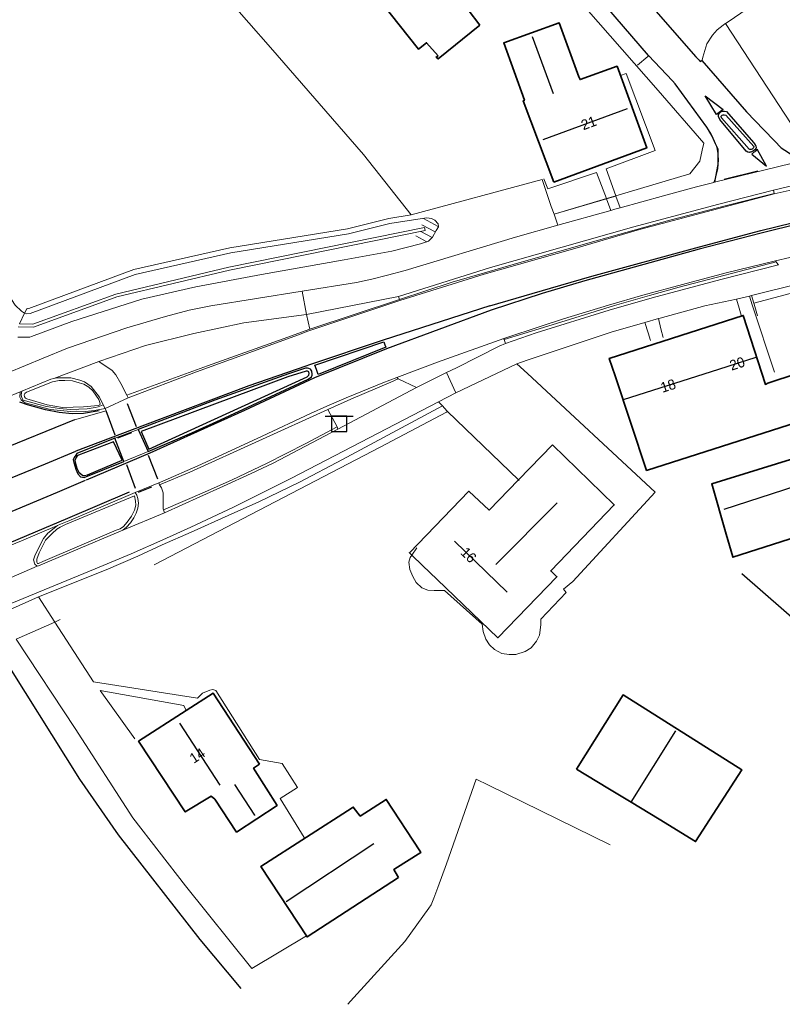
# Model space of a CAD drawing. Header units: metres. Extents: x 169249 to 194689, y 406250 to 412203.
# Tile 220 of 256: x 183815 to 183891, y 409740 to 409838. Entities that reach past the tile are written whole.
import ezdxf
from ezdxf.enums import TextEntityAlignment as Align

# ---------------------------------------------------------------- set-up
doc = ezdxf.new("R2010")
doc.units = ezdxf.units.M
doc.layers.get('0').update_dxf_attribs({"linetype": 'CONTINUOUS'})
for name, color, linetype, lineweight in [('BGT_NLCS_N264$0$B-WE-GW-WATERGANG_INSTEEK-G', 252, 'CONTINUOUS', 18), ('BGT_NLCS_N264$0$B-WE-IE-TERREINAFSCHEIDING_KUNSTMATIG_HEKWERK-G', 252, 'BGT_NLCS_N264$0$IE-TERREINAFSCHEIDING-KUNSTMATIG', 18), ('BGT_NLCS_N264$0$B-WE-IE-TERREINAFSCHEIDING_KUNSTMATIG_SCHUTTING-G', 252, 'BGT_NLCS_N264$0$IE-TERREINAFSCHEIDING-KUNSTMATIG-DICHT', 18), ('BGT_NLCS_N264$0$B-WE-OG-TOPOGRAFIE_BEBOUWING-G', 252, 'CONTINUOUS', 35), ('BGT_NLCS_N264$0$B-WE-OG-TOPOGRAFIE_BEBOUWING-GV', 252, 'CONTINUOUS', 35), ('BGT_NLCS_N264$0$B-WE-OG-TOPOGRAFIE_CULTUURSCHEIDING-G', 252, 'CONTINUOUS', 18), ('BGT_NLCS_N264$0$B-WE-OG-TOPOGRAFIE_TERREIN_ONBEGROEID-GV', 252, 'CONTINUOUS', 18), ('BGT_NLCS_N264$0$B-WE-OG-TOPOGRAFIE_WATER-GV', 252, 'CONTINUOUS', 18), ('BGT_NLCS_N264$0$B-WE-OG-TOPOGRAFIE_WEG_BERM-GV', 252, 'CONTINUOUS', 18), ('BGT_NLCS_N264$0$B-WE-OG-TOPOGRAFIE_WEG_RIJWEG-GV', 252, 'CONTINUOUS', 18), ('BGT_NLCS_N264$0$B-WE-OG-TOPOGRAFIE_WEG_RIJWIELPAD-GV', 252, 'CONTINUOUS', 18), ('BGT_NLCS_N264$0$B-WE-OG-TOPOGRAFIE_WEG_VERHARD-G', 252, 'CONTINUOUS', 18), ('BGT_NLCS_N264$0$B-WE-OG-TOPOGRAFIE_WEG_VOETPAD-GV', 252, 'CONTINUOUS', 18), ('BGT_NLCS_N264$0$B-WE-VW-VERKEERSTEKEN_BORD-S', 252, 'CONTINUOUS', 25), ('X-XX-AL-REFERENTIE-G', 7, 'CONTINUOUS', 18)]:
    doc.layers.add(name, color=color, linetype=linetype, lineweight=lineweight)
for name, color, linetype in [('BGT_NLCS_N264$0$B-WE-IE-TERREINAFSCHEIDING_KUNSTMATIG_HEKWERK_RASTER-G', 252, 'CONTINUOUS'), ('BGT_NLCS_N264$0$B-WE-KG-KADASTRAAL_NOK-G', 252, 'CONTINUOUS'), ('BGT_NLCS_N264$0$B-WE-OG-TOPOGRAFIE_WEG_INRIT-GV', 252, 'CONTINUOUS'), ('BGT_NLCS_N264$0$B-WE-OG-TOPOGRAFIE_WEG_RIJWEG-G', 252, 'CONTINUOUS'), ('BGT_NLCS_N264$0$B-WE-OG-TOPOGRAFIE_WEG_VERKEERSEILAND-GV', 252, 'CONTINUOUS'), ('BGT_NLCS_N264$0$B-WE-VH-KANTOPSLUITING-G', 252, 'CONTINUOUS'), ('BGT_NLCS_N264$0$B-WE-VW-MARKERING-G', 252, 'CONTINUOUS'), ('BGT_NLCS_N264$0$Label_Nummeraanduidingreeks', 252, 'CONTINUOUS'), ('BGT_NLCS_N264$0$Taludsymbool_Oever', 252, 'CONTINUOUS')]:
    doc.layers.add(name, color=color, linetype=linetype)
doc.styles.add('BGT_NLCS_N264$0$STANDARD', font='txt')
doc.linetypes.add('BGT_NLCS_N264$0$IE-TERREINAFSCHEIDING-KUNSTMATIG', pattern='A,4,[82,NLCS.SHX,S=0.75,R=90,X=0,Y=0],4,-2', length=10)
doc.linetypes.add('BGT_NLCS_N264$0$IE-TERREINAFSCHEIDING-KUNSTMATIG-DICHT', pattern='A,8,-1,[82,NLCS.SHX,S=0.75,R=90,X=0,Y=0],-1', length=10)

# ---------------------------------------------------------------- blocks, each defined once
blk = doc.blocks.new('BGT_NLCS_N264$0$SVW-VERKEERSTEKEN_BORD_ANWB-SO')
blk.add_line((-1.375, 0), (1.375, 0))
at = {"flags": 128}
blk.add_lwpolyline([(-0.75, 0), (-0.75, -1.5), (0.75, -1.5), (0.75, 0)], close=True, dxfattribs=at)
blk = doc.blocks.new('BGT_NLCS_N264$0$BGT_NLCS_N264_ACAD_1_FMEBLOCK16')
at = {"layer": 'BGT_NLCS_N264$0$Taludsymbool_Oever', "color": 7, "lineweight": 18}
for p, q in [((1.109, 0.364, 12.223), (-0.373, 1.158, 12.223)), ((0.813, -0.19, 12.223), (-0.516, 0.522, 12.223)), ((-0.041, -1.158, 12.223), (-1.109, -0.585, 12.223)), ((0.499, -0.735, 12.223), (-0.624, -0.133, 12.223))]:
    blk.add_line(p, q, dxfattribs=at)
blk = doc.blocks.new('BGT_NLCS_N264')
at = {"layer": 'BGT_NLCS_N264$0$B-WE-GW-WATERGANG_INSTEEK-G'}
blk.add_polyline3d([(183802.851, 409831.791, 12.024), (183803.22, 409830.656, 12.018), (183807.943, 409821.887, 12.063), (183814.465, 409810.252, 12.015), (183814.853, 409809.71, 12.015), (183815.455, 409809.101, 12.021), (183815.781, 409808.918, 12.019)], dxfattribs=at)
at = {"layer": 'BGT_NLCS_N264$0$B-WE-IE-TERREINAFSCHEIDING_KUNSTMATIG_HEKWERK-G'}
for p, q in [((183840.101, 409835.197, 11.91), (183825.626, 409851.748, 11.889)), ((183885.153, 409837.579, 11.768), (183885.153, 409837.579, 11.768)), ((183854.017, 409818.633, 12.075), (183849.324, 409824.598, 12.024)), ((183874.289, 409820.513, 12.322), (183873.365, 409820.238, 12.34)), ((183873.365, 409820.238, 12.34), (183868.171, 409818.696, 12.276))]:
    blk.add_line(p, q, dxfattribs=at)
for points in [[(183864.718, 409843.37, 11.976), (183866.408, 409844.707, 11.904), (183866.598, 409844.49, 11.905), (183878.462, 409830.933, 11.963), (183883.003, 409825.743, 11.985), (183882.841, 409825.04, 12.025), (183882.59, 409823.954, 12.087), (183881.626, 409822.691, 12.168), (183874.289, 409820.513, 12.322)], [(183885.153, 409837.579, 11.768), (183892.194, 409826.792, 12.135), (183892.528, 409826.452, 12.144), (183893.124, 409826.071, 12.144), (183893.601, 409825.943, 12.144), (183894.02, 409825.829, 12.144), (183913.238, 409830.012, 12.051), (183913.652, 409832.611, 12.132)], [(183868.171, 409818.696, 12.276), (183867.901, 409819.474, 12.271), (183866.982, 409822.127, 12.255), (183854.017, 409818.633, 12.075)], [(183897.972, 409798.857, 11.982), (183899.752, 409799.519, 11.961), (183900.564, 409800.026, 11.883), (183901.513, 409800.849, 11.868), (183901.709, 409801.082, 11.865), (183903.091, 409803.52, 11.856), (183895.054, 409811.734, 11.963), (183895.015, 409811.774, 11.964), (183887.954, 409809.893, 12.081)], [(183887.954, 409809.893, 12.081), (183887.941, 409809.89, 12.081), (183887.973, 409809.778, 12.082), (183888.299, 409808.635, 12.096)], [(183828.608, 409783.978, 12.174), (183850.956, 409795.625, 12.036), (183857.519, 409799.113, 12.078)]]:
    blk.add_polyline3d(points, dxfattribs=at)
at = {"layer": 'BGT_NLCS_N264$0$B-WE-IE-TERREINAFSCHEIDING_KUNSTMATIG_HEKWERK_RASTER-G'}
blk.add_line((183886.75, 409783.125, 11.97), (183905.838, 409766.492, 11.739), dxfattribs=at)
blk.add_polyline3d([(183812.631, 409776.396, 12.201), (183813.025, 409775.772, 12.218), (183821.224, 409762.794, 12.573), (183825.049, 409757.27, 12.516), (183833.128, 409746.915, 12.54), (183837.176, 409742.054, 12.501)], dxfattribs=at)
at = {"layer": 'BGT_NLCS_N264$0$B-WE-IE-TERREINAFSCHEIDING_KUNSTMATIG_SCHUTTING-G'}
blk.add_line((183840.101, 409835.197, 11.91), (183849.324, 409824.598, 12.024), dxfattribs=at)
at = {"layer": 'BGT_NLCS_N264$0$B-WE-KG-KADASTRAAL_NOK-G'}
for p, q in [((183868.108, 409830.603, 16.542), (183866.024, 409836.256, 16.554)), ((183875.422, 409829.114, 18.69), (183867.066, 409826.06, 18.705)), ((183892.092, 409791.767, 16.218), (183884.989, 409789.483, 16.185)), ((183862.426, 409784.023, 18.987), (183868.472, 409790.114, 19.038)), ((183858.335, 409786.321, 20.001), (183863.534, 409781.283, 20.034)), ((183835.142, 409762.17, 20.109), (183831.129, 409768.321, 20.076)), ((183875.789, 409760.497, 16.596), (183880.216, 409767.554, 16.617)), ((183875.789, 409760.496, 16.596), (183875.789, 409760.497, 16.596))]:
    blk.add_line(p, q, dxfattribs=at)
for points in [[(183875.051, 409800.356, 19.547), (183884.473, 409803.359, 19.548), (183888.174, 409804.539, 19.549)], [(183838.573, 409759.176, 16.521), (183838.546, 409759.218, 16.521), (183836.585, 409762.25, 16.524)], [(183841.666, 409750.683, 17.724), (183841.672, 409750.687, 17.724), (183850.342, 409756.417, 17.796)]]:
    blk.add_polyline3d(points, dxfattribs=at)
at = {"layer": 'BGT_NLCS_N264$0$B-WE-OG-TOPOGRAFIE_BEBOUWING-G'}
blk.add_line((183864.659, 409792.395, 14.97), (183868.032, 409795.88, 14.997), dxfattribs=at)
for points in [[(183856.689, 409834.373, 13.905), (183855.564, 409835.669, 14.04), (183855.564, 409835.669, 14.04), (183854.741, 409835.035, 14.04), (183851.962, 409838.56, 14.039), (183847.71, 409843.952, 14.038), (183845.744, 409846.445, 14.037), (183849.561, 409849.419, 14.037), (183847.64, 409851.866, 14.304), (183853.762, 409856.775, 14.316), (183853.935, 409856.914, 14.316), (183864.763, 409843.19, 14.076), (183864.912, 409843.001, 14.073), (183859.664, 409838.918, 13.98), (183859.664, 409838.918, 13.98), (183860.821, 409837.392, 13.89)], [(183868.154, 409821.852, 15.393), (183865.13, 409829.918, 15.348), (183865.237, 409829.97, 14.448), (183863.187, 409835.662, 14.376), (183868.679, 409837.623, 14.349), (183870.634, 409832.298, 14.349), (183870.75, 409832.028, 15.354), (183874.416, 409833.334, 15.453), (183877.348, 409825.257, 15.357), (183868.154, 409821.852, 15.393)], [(183892.262, 409798.118, 15.065), (183877.325, 409793.341, 15.285), (183875.771, 409798.006, 15.491), (183874.211, 409802.688, 15.698), (183873.635, 409804.417, 15.774), (183886.898, 409808.683, 15.81), (183889.083, 409801.851, 17.811), (183889.345, 409801.959, 14.982), (183895.247, 409803.906, 14.997), (183896.658, 409799.524, 15)], [(183868.032, 409795.88, 14.997), (183874.134, 409789.926, 15), (183867.838, 409783.393, 15.006), (183868.45, 409782.807, 14.958), (183862.606, 409776.78, 15.864), (183856.618, 409782.531, 15.835), (183855.153, 409783.938, 15.828), (183854.096, 409784.953, 15.823)], [(183893.799, 409787.286, 14.103), (183885.86, 409784.75, 14.064), (183885.852, 409784.779, 14.065), (183885.211, 409787.013, 14.155), (183883.781, 409792, 14.355), (183891.584, 409794.433, 14.418), (183893.799, 409787.286, 14.103)], [(183854.096, 409784.953, 15.823), (183853.855, 409785.184, 15.822), (183859.736, 409791.277, 14.958), (183861.767, 409789.407, 14.946), (183864.659, 409792.395, 14.97)], [(183831.754, 409769.571, 16.816), (183834.43, 409771.306, 16.821), (183839.016, 409764.279, 16.761)], [(183870.393, 409763.785, 14.058), (183875.001, 409771.121, 14.112), (183886.748, 409763.712, 13.872), (183882.184, 409756.6, 13.785), (183878.566, 409758.805, 13.869), (183875.789, 409760.497, 13.933)], [(183839.016, 409764.279, 16.761), (183838.444, 409763.884, 16.944), (183838.603, 409763.608, 15.123), (183840.768, 409760.174, 15.144), (183836.748, 409757.535, 15.129), (183834.6, 409760.789, 15.129), (183834.24, 409761.091, 18.804), (183831.669, 409759.545, 16.77), (183827.062, 409766.528, 16.806), (183831.754, 409769.571, 16.816)], [(183875.789, 409760.497, 13.933), (183873.49, 409761.898, 13.986), (183870.393, 409763.785, 14.058)], [(183852.775, 409753.047, 15.396), (183843.728, 409747.166, 15.339), (183839.169, 409754.147, 15.36), (183848.206, 409759.954, 15.36), (183848.304, 409760.017, 15.36), (183848.986, 409759.126, 15.879), (183851.567, 409760.777, 15.069), (183854.892, 409755.687, 15.089), (183854.995, 409755.529, 15.09), (183852.421, 409753.914, 15.851), (183852.318, 409753.849, 15.882), (183852.685, 409753.206, 15.492), (183852.775, 409753.047, 15.396)]]:
    blk.add_polyline3d(points, dxfattribs=at)
at = {"layer": 'BGT_NLCS_N264$0$B-WE-OG-TOPOGRAFIE_BEBOUWING-GV'}
blk.add_polyline3d([(183860.821, 409837.392, 13.89), (183856.69, 409834.061, 13.89), (183856.502, 409834.252, 13.902), (183856.689, 409834.373, 13.905)], dxfattribs=at)
at = {"layer": 'BGT_NLCS_N264$0$B-WE-OG-TOPOGRAFIE_CULTUURSCHEIDING-G'}
for points in [[(183847.755, 409740.497, 12.438), (183848.029, 409740.799, 12.437), (183853.401, 409746.715, 12.414), (183855.796, 409750.012, 12.367), (183856.025, 409750.327, 12.363), (183856.271, 409750.987, 12.346), (183856.672, 409752.062, 12.318), (183857.543, 409754.395, 12.258), (183860.463, 409762.783, 12.207)], [(183860.463, 409762.783, 12.207), (183861.671, 409762.191, 12.182), (183873.713, 409756.295, 11.928)]]:
    blk.add_polyline3d(points, dxfattribs=at)
at = {"layer": 'BGT_NLCS_N264$0$B-WE-OG-TOPOGRAFIE_TERREIN_ONBEGROEID-GV', "linetype": 'Continuous'}
for p, q in [((183873.375, 409820.212, 7.58), (183874.3, 409820.481, 6.745)), ((183868.171, 409818.696, 12.276), (183873.375, 409820.212, 7.58)), ((183818.757, 409778.335, 12.145), (183814.932, 409776.625, 12.137))]:
    blk.add_line(p, q, dxfattribs=at)
at = {"layer": 'BGT_NLCS_N264$0$B-WE-OG-TOPOGRAFIE_TERREIN_ONBEGROEID-GV'}
for p, q in [((183887.51, 409810.59, 12.195), (183886.214, 409810.298, 12.207)), ((183887.698, 409810.638, 12.19), (183887.51, 409810.59, 12.195)), ((183887.954, 409809.893, 1.575), (183887.698, 409810.638, 12.19))]:
    blk.add_line(p, q, dxfattribs=at)
for points in [[(183894.605, 409812.384, 12.018), (183892.637, 409811.887, 12.067), (183887.698, 409810.638, 12.19)], [(183886.214, 409810.298, 12.207), (183883.11, 409809.644, 12.213), (183878.666, 409808.413, 12.216)], [(183877.159, 409807.968, 12.213), (183873.831, 409807.029, 12.156), (183865.501, 409804.242, 12.201), (183864.502, 409803.879, 12.195)]]:
    blk.add_polyline3d(points, dxfattribs=at)
at = {"layer": 'BGT_NLCS_N264$0$B-WE-OG-TOPOGRAFIE_WATER-GV'}
blk.add_line((183815.273, 409807.855, 11.302), (183815.781, 409808.918, 12.019), dxfattribs=at)
blk.add_polyline3d([(183815.273, 409807.855, 11.302), (183816.598, 409807.81, 11.287), (183824.809, 409810.794, 11.25), (183835.978, 409813.448, 11.264), (183855.355, 409817.376, 11.472), (183855.415, 409817.082, 11.472), (183836.042, 409813.155, 11.264), (183824.895, 409810.506, 11.25), (183816.646, 409807.508, 11.287), (183815.132, 409807.56, 11.302)], dxfattribs=at)
at = {"layer": 'BGT_NLCS_N264$0$B-WE-OG-TOPOGRAFIE_WEG_BERM-GV'}
for p, q in [((183868.547, 409817.607, 12.366), (183868.171, 409818.696, 12.276)), ((183852.765, 409810.547, 12.387), (183843.669, 409808.774, 12.318)), ((183844.005, 409807.334, 12.354), (183852.879, 409810.27, 12.357)), ((183852.879, 409810.27, 12.357), (183852.765, 409810.547, 12.387)), ((183844.005, 409807.334, 12.354), (183843.669, 409808.774, 12.318)), ((183852.734, 409802.418, 12.054), (183852.609, 409802.539, 12.063)), ((183854.545, 409801.553, 12.051), (183852.734, 409802.418, 12.054)), ((183846.79, 409797.422, 12.039), (183854.545, 409801.553, 12.051)), ((183845.789, 409799.373, 12.147), (183846.711, 409797.654, 12.03)), ((183857.519, 409799.113, 12.078), (183857.631, 409799.176, 12.071)), ((183846.79, 409797.422, 12.039), (183846.711, 409797.654, 12.03)), ((183829.049, 409792.097, 12.06), (183829.134, 409791.921, 12.06)), ((183829.53, 409789.422, 12.06), (183829.635, 409789.153, 12.055)), ((183817.155, 409780.811, 11.982), (183818.757, 409778.335, 12.145)), ((183818.757, 409778.335, 12.145), (183819.29, 409778.573, 12.238))]:
    blk.add_line(p, q, dxfattribs=at)
for points in [[(183854.017, 409818.633, 12.075), (183851.825, 409818.257, 11.967), (183847.719, 409817.242, 11.931), (183836.099, 409815.37, 11.97), (183826.569, 409813.211, 11.973), (183816.205, 409809.363, 12.006), (183816.044, 409809.344, 12.018), (183815.997, 409809.371, 12.019), (183815.785, 409808.927, 12.019), (183815.781, 409808.918, 12.019)], [(183815.781, 409808.918, 12.019), (183815.942, 409808.828, 12.018), (183816.324, 409808.874, 12.006), (183826.711, 409812.731, 11.973), (183836.194, 409814.879, 11.97), (183847.819, 409816.752, 11.931), (183851.924, 409817.766, 11.967), (183854.27, 409818.134, 11.925), (183855.587, 409818.34, 11.901), (183856.059, 409818.262, 11.937), (183856.382, 409818.122, 11.967), (183856.707, 409817.748, 12.015), (183856.729, 409817.439, 12.09), (183856.492, 409817.068, 12.21), (183856.155, 409816.439, 12.273), (183855.749, 409816.034, 12.273), (183854.961, 409815.753, 12.261), (183852.118, 409815.036, 12.195), (183847.402, 409814.177, 12.198), (183839.209, 409812.727, 12.135), (183832.72, 409811.508, 12.078), (183827.382, 409810.295, 12.069), (183820.459, 409808.074, 12.099), (183816.473, 409806.601, 12.145), (183816.298, 409806.536, 12.147), (183815.105, 409806.526, 12.15)], [(183843.228, 409811.078, 12.252), (183848.628, 409811.945, 12.339), (183850.13, 409812.279, 12.354), (183851.68, 409812.654, 12.348), (183853.429, 409813.136, 12.336), (183864.359, 409816.438, 12.363), (183868.547, 409817.607, 12.366)], [(183812.679, 409802.424, 12.321), (183814.108, 409803.01, 12.306), (183817.627, 409804.455, 12.27), (183820.025, 409805.439, 12.246), (183825.878, 409807.455, 12.213), (183829.707, 409808.565, 12.219), (183832.062, 409809.189, 12.213), (183834.216, 409809.622, 12.213), (183843.228, 409811.078, 12.252)], [(183843.669, 409808.774, 12.318), (183837.455, 409807.939, 12.258), (183832.522, 409806.9, 12.243), (183827.755, 409805.688, 12.255), (183823.129, 409804.111, 12.294)], [(183825.908, 409800.773, 12.354), (183833.866, 409803.686, 12.42), (183841.361, 409806.371, 12.381), (183844.005, 409807.334, 12.354)], [(183823.129, 409804.111, 12.294), (183824.439, 409803.231, 12.318), (183824.802, 409802.785, 12.318), (183825.291, 409801.949, 12.321), (183825.908, 409800.773, 12.354)], [(183818.675, 409802.436, 12.348), (183818.378, 409802.357, 12.321), (183815.488, 409801.168, 12.387)], [(183819.516, 409799.577, 12.495), (183820.589, 409799.584, 12.477), (183821.62, 409799.62, 12.459), (183823.057, 409799.748, 12.459), (183823.228, 409799.841, 12.456), (183823.266, 409799.926, 12.456), (183823.194, 409800.17, 12.456), (183823.115, 409800.372, 12.456), (183822.537, 409801.216, 12.459), (183822.144, 409801.578, 12.459), (183821.632, 409801.874, 12.459), (183821.163, 409802.012, 12.459), (183820.506, 409802.201, 12.462), (183819.75, 409802.254, 12.465), (183819.198, 409802.229, 12.471), (183818.548, 409802.115, 12.483), (183815.958, 409801.071, 12.501), (183815.797, 409800.941, 12.501), (183815.733, 409800.809, 12.504), (183815.778, 409800.634, 12.504), (183815.862, 409800.484, 12.504), (183815.992, 409800.418, 12.495), (183817.992, 409799.829, 12.489), (183819.516, 409799.577, 12.495)], [(183823.552, 409799.822, 12.315), (183823.175, 409800.597, 12.333), (183822.355, 409801.634, 12.342), (183821.687, 409802.114, 12.36), (183821.249, 409802.266, 12.384), (183820.362, 409802.495, 12.387), (183819.601, 409802.506, 12.291), (183818.972, 409802.515, 12.375), (183818.675, 409802.436, 12.348)], [(183845.789, 409799.373, 12.147), (183848.066, 409800.405, 12.15), (183852.016, 409802.083, 12.105), (183852.734, 409802.418, 12.054)], [(183852.609, 409802.539, 12.063), (183851.216, 409801.998, 12.066), (183847.585, 409800.516, 12.048)], [(183815.488, 409801.168, 12.387), (183815.445, 409800.831, 12.39), (183815.51, 409800.528, 12.39)], [(183815.51, 409800.528, 12.39), (183815.646, 409800.301, 12.39), (183817.179, 409799.871, 12.399), (183817.935, 409799.665, 12.393), (183819.244, 409799.452, 12.351), (183820.305, 409799.363, 12.345), (183821.964, 409799.429, 12.288), (183822.756, 409799.581, 12.291), (183823.053, 409799.623, 12.291), (183823.552, 409799.822, 12.315)], [(183847.585, 409800.516, 12.048), (183845.701, 409799.694, 12.042), (183844.062, 409798.979, 12.036), (183839.299, 409796.735, 12.06), (183835.796, 409795.107, 12.075), (183832.916, 409793.785, 12.063), (183829.46, 409792.283, 12.054), (183829.049, 409792.097, 12.06)], [(183857.127, 409799.725, 12.03), (183847.227, 409794.405, 11.985), (183842.969, 409792.184, 11.991), (183838.941, 409790.229, 11.991), (183835.91, 409788.862, 11.982), (183832.253, 409787.212, 11.988), (183829.388, 409785.984, 11.994), (183826.983, 409784.862, 11.985), (183823.837, 409783.487, 11.955), (183817.155, 409780.811, 11.982)], [(183829.134, 409791.921, 12.06), (183832.111, 409793.151, 12.177), (183845.789, 409799.373, 12.147)], [(183857.631, 409799.176, 12.071), (183857.564, 409799.241, 12.069), (183857.127, 409799.725, 12.03)], [(183846.711, 409797.654, 12.03), (183843.609, 409795.988, 12.147), (183839.725, 409794.008, 12.138), (183836.311, 409792.417, 12.132), (183833.584, 409791.198, 12.129), (183829.53, 409789.422, 12.06)], [(183829.635, 409789.153, 12.055), (183833.101, 409790.74, 12.045), (183835.465, 409791.781, 12.009), (183838.191, 409793.046, 12.015), (183840.364, 409794.044, 12.015), (183846.79, 409797.422, 12.039)], [(183829.134, 409791.921, 12.06), (183829.315, 409791.619, 12.06), (183829.473, 409791.11, 12.06), (183829.502, 409790.443, 12.06), (183829.476, 409789.803, 12.06), (183829.49, 409789.538, 12.06), (183829.53, 409789.422, 12.06)], [(183816.979, 409784.243, 12.156), (183817.037, 409784.137, 12.15), (183817.143, 409784.121, 12.147), (183817.565, 409784.311, 12.138), (183824.831, 409787.41, 12.174), (183825.249, 409787.552, 12.183), (183825.551, 409787.789, 12.177), (183825.938, 409788.2, 12.174), (183826.356, 409788.807, 12.168), (183826.643, 409789.414, 12.177), (183826.792, 409789.909, 12.177), (183826.735, 409790.292, 12.171), (183826.662, 409790.809, 12.159), (183819.807, 409787.981, 12.156), (183819.306, 409787.732, 12.156), (183818.958, 409787.539, 12.159), (183818.5, 409787.096, 12.159), (183817.856, 409786.42, 12.153), (183817.21, 409785.17, 12.156), (183816.975, 409784.565, 12.159), (183816.979, 409784.243, 12.156)], [(183826.731, 409791.16, 12.096), (183820.15, 409788.363, 12.083), (183819.344, 409788.02, 12.081), (183819.041, 409787.891, 12.077)], [(183826.25, 409788.156, 12.087), (183826.581, 409788.638, 12.09), (183826.819, 409789.099, 12.09), (183826.982, 409789.59, 12.093), (183827.055, 409790.112, 12.093), (183826.994, 409790.549, 12.093), (183826.893, 409790.879, 12.096), (183826.731, 409791.16, 12.096)], [(183819.041, 409787.891, 12.077), (183818.086, 409787.127, 12.051), (183817.647, 409786.608, 12.066), (183816.805, 409784.997, 12.042), (183816.649, 409784.495, 12.039), (183816.792, 409784.056, 12.036), (183817.028, 409783.857, 12.036)], [(183817.028, 409783.857, 12.036), (183817.167, 409783.88, 12.036), (183821.279, 409785.627, 12.045), (183825.5, 409787.422, 12.054)], [(183825.5, 409787.422, 12.054), (183825.858, 409787.723, 12.09), (183826.25, 409788.156, 12.087)]]:
    blk.add_polyline3d(points, dxfattribs=at)
at = {"layer": 'BGT_NLCS_N264$0$B-WE-OG-TOPOGRAFIE_WEG_INRIT-GV'}
blk.add_line((183863.242, 409806.29, 12.099), (183863.208, 409806.391, 12.081), dxfattribs=at)
at = {"layer": 'BGT_NLCS_N264$0$B-WE-OG-TOPOGRAFIE_WEG_RIJWEG-G'}
for p, q in [((183877.527, 409834.394, 11.73), (183867.765, 409845.719, 11.619)), ((183884.087, 409821.883, 12.366), (183884.182, 409822.384, 12.355))]:
    blk.add_line(p, q, dxfattribs=at)
for points in [[(183856.317, 409864.042, 11.514), (183856.435, 409863.906, 11.515), (183870.116, 409848.09, 11.583), (183882.195, 409834.267, 11.709), (183882.519, 409833.933, 11.709), (183882.644, 409833.804, 11.709), (183882.813, 409833.924, 11.712)], [(183883.442, 409827.049, 12.098), (183883.297, 409827.299, 12.084), (183880.169, 409831.608, 11.811), (183879.883, 409831.91, 11.802), (183877.527, 409834.394, 11.73)], [(183882.813, 409833.924, 11.712), (183887.214, 409828.832, 12.057), (183888.924, 409827.05, 12.18), (183889.975, 409825.955, 12.255), (183890.644, 409825.267, 12.258), (183891.374, 409824.79, 12.285), (183892.092, 409824.316, 12.289)], [(183887.924, 409825.807, 12.264), (183888.01, 409825.666, 12.27), (183888.116, 409825.494, 12.278), (183888.127, 409825.475, 12.279), (183888.166, 409825.262, 12.279), (183888.131, 409825.207, 12.279), (183888.049, 409825.077, 12.279), (183887.926, 409824.972, 12.282), (183887.775, 409824.888, 12.282), (183887.645, 409824.848, 12.282), (183887.561, 409824.832, 12.282), (183887.471, 409824.816, 12.282), (183887.357, 409824.844, 12.282), (183887.178, 409824.935, 12.279), (183884.572, 409828.077, 12.081), (183884.453, 409828.383, 12.039), (183884.442, 409828.573, 12.039), (183884.569, 409828.742, 12.051), (183884.691, 409828.812, 12.063), (183884.851, 409828.88, 12.066), (183885.055, 409828.898, 12.075), (183885.235, 409828.856, 12.075), (183887.924, 409825.807, 12.264)], [(183884.154, 409825.669, 12.199), (183883.806, 409826.418, 12.133), (183883.442, 409827.049, 12.098)], [(183884.407, 409824.499, 12.28), (183884.401, 409825.138, 12.245), (183884.154, 409825.669, 12.199)], [(183884.182, 409822.384, 12.355), (183884.416, 409823.626, 12.327), (183884.407, 409824.499, 12.28)]]:
    blk.add_polyline3d(points, dxfattribs=at)
at = {"layer": 'BGT_NLCS_N264$0$B-WE-OG-TOPOGRAFIE_WEG_RIJWEG-GV'}
for p, q in [((183900.465, 409823.083, 12.048), (183889.966, 409820.701, 12.147)), ((183826.036, 409800.529, 12.288), (183823.752, 409799.479, 12.291)), ((183823.845, 409799.234, 12.294), (183820.725, 409798.333, 12.376)), ((183823.752, 409799.479, 12.291), (183823.552, 409799.822, 12.315)), ((183823.752, 409799.479, 12.291), (183823.845, 409799.234, 12.294)), ((183824.689, 409796.515, 12.216), (183827.015, 409797.375, 12.216)), ((183827.992, 409795.207, 12.18), (183825.592, 409794.208, 12.168)), ((183826.731, 409791.16, 12.096), (183829.049, 409792.097, 12.06))]:
    blk.add_line(p, q, dxfattribs=at)
for points in [[(183863.208, 409806.391, 12.081), (183867.012, 409807.656, 12.012), (183869.107, 409808.331, 12.066), (183873.551, 409809.686, 12.045), (183876.958, 409810.681, 12.018), (183880.868, 409811.744, 12.009), (183885.211, 409812.909, 11.988), (183890.083, 409814.089, 12.018)], [(183842.877, 409806.768, 12.268), (183832.801, 409803.104, 12.273), (183826.036, 409800.529, 12.288)], [(183852.609, 409802.539, 12.063), (183856.641, 409804.052, 12.081), (183863.208, 409806.391, 12.081)], [(183823.752, 409799.479, 12.291), (183823.204, 409799.375, 12.306), (183822.669, 409799.261, 12.309), (183821.826, 409799.172, 12.312), (183820.949, 409799.189, 12.312), (183820.313, 409799.172, 12.315), (183818.33, 409799.354, 12.336), (183815.835, 409800.014, 12.372), (183815.625, 409800.152, 12.372), (183815.436, 409800.328, 12.372), (183815.306, 409800.575, 12.372), (183815.325, 409801.12, 12.387)], [(183806.804, 409782.79, 12.111), (183815.482, 409786.379, 12.093), (183819.041, 409787.891, 12.077)]]:
    blk.add_polyline3d(points, dxfattribs=at)
at = {"layer": 'BGT_NLCS_N264$0$B-WE-OG-TOPOGRAFIE_WEG_RIJWIELPAD-GV'}
for p, q in [((183889.896, 409821.061, 12.273), (183900.416, 409823.592, 12.126)), ((183889.96, 409820.745, 12.21), (183889.896, 409821.061, 12.273)), ((183889.966, 409820.701, 12.147), (183889.96, 409820.745, 12.21)), ((183914.188, 409819.632, 11.947), (183890.083, 409814.089, 12.018)), ((183873.805, 409819.076, 12.369), (183868.547, 409817.607, 12.366)), ((183890.083, 409814.089, 12.018), (183890.139, 409813.998, 12.033)), ((183843.669, 409808.774, 12.318), (183843.228, 409811.078, 12.252)), ((183877.159, 409807.968, 12.213), (183878.493, 409808.365, 12.216)), ((183878.493, 409808.365, 12.216), (183878.666, 409808.413, 12.216)), ((183863.242, 409806.29, 12.099), (183863.359, 409805.905, 12.087)), ((183818.675, 409802.436, 12.348), (183823.129, 409804.111, 12.294)), ((183858.437, 409801.031, 12.039), (183864.502, 409803.879, 12.195)), ((183857.529, 409803.025, 12.081), (183854.545, 409801.553, 12.051)), ((183857.529, 409803.025, 12.081), (183858.437, 409801.031, 12.039)), ((183815.325, 409801.12, 12.387), (183815.488, 409801.168, 12.387)), ((183856.731, 409800.135, 12.033), (183858.437, 409801.031, 12.039)), ((183826.036, 409800.529, 12.288), (183825.908, 409800.773, 12.354)), ((183857.127, 409799.725, 12.03), (183856.731, 409800.135, 12.033)), ((183825.5, 409787.422, 12.054), (183829.635, 409789.153, 12.055)), ((183817.028, 409783.857, 12.036), (183811.165, 409781.339, 12.045)), ((183813.291, 409779.111, 12.009), (183817.155, 409780.811, 11.982))]:
    blk.add_line(p, q, dxfattribs=at)
for points in [[(183892.869, 409824.006, 12.18), (183884.062, 409821.873, 12.366), (183883.977, 409821.85, 12.365)], [(183883.977, 409821.85, 12.365), (183882.28, 409821.392, 12.345), (183879.016, 409820.511, 12.306), (183874.711, 409819.337, 12.354)], [(183842.877, 409806.768, 12.268), (183843.821, 409807.111, 12.267), (183852.911, 409810.159, 12.24), (183861.267, 409812.767, 12.231), (183870.221, 409815.318, 12.222), (183876.644, 409817.176, 12.198), (183889.966, 409820.701, 12.147)], [(183889.896, 409821.061, 12.273), (183884.356, 409819.664, 12.33), (183876.064, 409817.431, 12.354), (183861.891, 409813.433, 12.393), (183852.765, 409810.547, 12.387)], [(183889.96, 409820.745, 12.21), (183885.357, 409819.605, 12.33), (183879.617, 409818.104, 12.357), (183872.569, 409816.119, 12.357), (183864.92, 409813.956, 12.366), (183861.276, 409812.906, 12.357), (183858.083, 409811.975, 12.351), (183852.879, 409810.27, 12.357)], [(183874.711, 409819.337, 12.354), (183874.173, 409819.182, 12.363), (183873.805, 409819.076, 12.369)], [(183890.139, 409813.998, 12.033), (183880.556, 409811.472, 12.129), (183877.604, 409810.652, 12.111), (183874.156, 409809.668, 12.123), (183869.814, 409808.306, 12.147), (183867.116, 409807.467, 12.129), (183863.242, 409806.29, 12.099)], [(183890.139, 409813.998, 12.033), (183890.196, 409813.908, 12.048), (183890.374, 409813.675, 12.06), (183884.669, 409812.25, 12.147), (183877.898, 409810.406, 12.156), (183873.625, 409809.183, 12.156), (183866.401, 409806.965, 12.144), (183863.359, 409805.905, 12.087)], [(183863.359, 409805.905, 12.087), (183862.756, 409805.651, 12.087), (183858.524, 409803.48, 12.075), (183857.529, 409803.025, 12.081)], [(183809.265, 409798.564, 12.399), (183814.953, 409800.962, 12.388), (183815.325, 409801.12, 12.387)], [(183856.731, 409800.135, 12.033), (183842.193, 409792.558, 11.91), (183836.452, 409789.695, 11.994), (183832.231, 409787.727, 11.943), (183829.466, 409786.483, 11.946), (183826.332, 409785.075, 11.934), (183822.764, 409783.591, 11.919), (183822.212, 409783.365, 11.922), (183811.679, 409779.037, 11.985), (183794.329, 409771.837, 12.036), (183780.99, 409766.17, 12.048), (183773.369, 409762.874, 12.069), (183769.181, 409760.911, 12.134)]]:
    blk.add_polyline3d(points, dxfattribs=at)
at = {"layer": 'BGT_NLCS_N264$0$B-WE-OG-TOPOGRAFIE_WEG_VERHARD-G'}
for p, q in [((183874.3, 409820.481, 12.323), (183874.289, 409820.513, 12.322)), ((183874.711, 409819.337, 12.354), (183874.3, 409820.481, 12.323)), ((183873.375, 409820.212, 12.341), (183873.365, 409820.238, 12.34)), ((183873.805, 409819.076, 12.369), (183873.375, 409820.212, 12.341)), ((183857.631, 409799.176, 12.071), (183864.659, 409792.395, 12.236)), ((183864.659, 409792.395, 12.236), (183864.713, 409792.342, 12.237)), ((183854.096, 409784.953, 12.327), (183854.578, 409785.678, 12.318)), ((183831.754, 409769.571, 12.638), (183831.765, 409769.545, 12.638))]:
    blk.add_line(p, q, dxfattribs=at)
for points in [[(183902, 409849.13, 12.111), (183885.407, 409837.751, 11.787), (183885.153, 409837.579, 11.767)], [(183885.153, 409837.579, 11.767), (183885.076, 409837.527, 11.762), (183884.9, 409837.407, 11.748), (183884.312, 409836.944, 11.733), (183883.863, 409836.429, 11.724), (183883.308, 409835.557, 11.697), (183882.908, 409834.237, 11.709), (183882.906, 409834.23, 11.709), (183882.823, 409833.957, 11.712), (183882.813, 409833.924, 11.712)], [(183877.527, 409834.394, 11.73), (183877.44, 409834.319, 11.732), (183876.44, 409833.457, 11.757)], [(183874.289, 409820.513, 12.322), (183873.326, 409823.203, 12.249), (183878.165, 409825.004, 12.255), (183875.293, 409832.627, 12.183), (183874.745, 409832.428, 12.19)], [(183873.365, 409820.238, 12.34), (183872.383, 409822.833, 12.276), (183867.551, 409821.215, 12.237), (183867.157, 409822.202, 12.231)], [(183886.214, 409810.298, 12.207), (183886.48, 409809.39, 12.204), (183886.685, 409808.692, 12.201)], [(183887.51, 409810.59, 12.195), (183887.794, 409809.731, 12.184), (183889.996, 409803.062, 12.096)], [(183877.159, 409807.968, 12.213), (183877.484, 409806.94, 12.215), (183877.715, 409806.207, 12.216)], [(183878.493, 409808.365, 12.216), (183878.751, 409807.366, 12.218), (183878.976, 409806.493, 12.219)], [(183864.502, 409803.879, 12.195), (183865.536, 409802.918, 12.197), (183878.165, 409791.173, 12.216), (183870.031, 409782.355, 12.27), (183869.119, 409781.583, 12.264), (183869.369, 409781.258, 12.27), (183866.855, 409778.612, 12.246), (183866.871, 409778.05, 12.24), (183866.721, 409777.017, 12.237), (183866.432, 409776.436, 12.228), (183865.918, 409775.777, 12.225), (183865.304, 409775.404, 12.228), (183864.385, 409775.103, 12.21), (183863.739, 409775.114, 12.228), (183862.999, 409775.234, 12.234), (183862.273, 409775.612, 12.237), (183861.772, 409776.085, 12.243), (183861.433, 409776.65, 12.243), (183861.165, 409777.379, 12.24), (183861.043, 409778.134, 12.24), (183857.346, 409781.443, 12.309), (183856.293, 409781.453, 12.318), (183855.693, 409781.498, 12.324), (183855.097, 409781.73, 12.324), (183854.536, 409782.241, 12.33), (183854.19, 409782.826, 12.333), (183853.894, 409783.532, 12.333), (183853.803, 409784.241, 12.33), (183853.938, 409784.716, 12.33), (183854.096, 409784.953, 12.327)], [(183818.757, 409778.335, 12.145), (183822.591, 409772.406, 12.534), (183832.897, 409770.786, 12.609), (183833.367, 409771.282, 12.606), (183834.106, 409771.598, 12.612), (183834.402, 409771.648, 12.615), (183834.685, 409771.567, 12.612), (183839.026, 409764.743, 12.62), (183841.274, 409764.336, 12.615), (183842.786, 409761.956, 12.636), (183841.062, 409760.867, 12.639), (183843.434, 409757.014, 12.639)], [(183814.932, 409776.625, 12.137), (183820.769, 409767.785, 12.591), (183826.491, 409758.945, 12.63), (183831.689, 409752.235, 12.636), (183838.26, 409744.042, 12.516), (183843.667, 409747.258, 12.605)], [(183826.669, 409766.766, 12.581), (183823.248, 409771.541, 12.587), (183831.547, 409770.07, 12.64), (183831.754, 409769.571, 12.638)]]:
    blk.add_polyline3d(points, dxfattribs=at)
at = {"layer": 'BGT_NLCS_N264$0$B-WE-OG-TOPOGRAFIE_WEG_VERKEERSEILAND-GV'}
for p, q in [((183827.015, 409797.375, 12.216), (183827.992, 409795.207, 12.18)), ((183825.592, 409794.208, 12.168), (183824.689, 409796.515, 12.216))]:
    blk.add_line(p, q, dxfattribs=at)
for points in [[(183844.053, 409803.356, 12.18), (183843.894, 409803.417, 12.18), (183843.774, 409803.446, 12.18), (183843.562, 409803.442, 12.177), (183841.902, 409802.898, 12.159), (183834.59, 409800.28, 12.225), (183827.015, 409797.375, 12.216)], [(183843.938, 409802.921, 12.315), (183843.889, 409803.089, 12.315), (183843.776, 409803.147, 12.315), (183843.631, 409803.163, 12.315), (183841.829, 409802.596, 12.3), (183827.308, 409797.179, 12.357), (183828.084, 409795.428, 12.324), (183843.739, 409802.606, 12.318), (183843.916, 409802.771, 12.315), (183843.938, 409802.921, 12.315)], [(183827.992, 409795.207, 12.18), (183832.335, 409797.071, 12.18), (183835.15, 409798.33, 12.162), (183843.832, 409802.359, 12.18), (183844.156, 409802.613, 12.18), (183844.243, 409802.775, 12.18), (183844.241, 409802.939, 12.18), (183844.2, 409803.109, 12.18), (183844.187, 409803.165, 12.18), (183844.053, 409803.356, 12.18)], [(183824.689, 409796.515, 12.216), (183820.955, 409795.023, 12.216), (183820.84, 409794.849, 12.219), (183820.669, 409794.619, 12.222), (183820.568, 409794.392, 12.222), (183820.64, 409794.115, 12.201)], [(183821.53, 409792.835, 12.363), (183821.696, 409792.82, 12.357), (183821.989, 409792.905, 12.345), (183825.426, 409794.359, 12.3), (183824.564, 409796.157, 12.345), (183821.097, 409794.853, 12.351), (183820.99, 409794.783, 12.351), (183820.865, 409794.63, 12.351), (183820.747, 409794.307, 12.351), (183820.819, 409794.036, 12.351), (183820.958, 409793.569, 12.387), (183821.15, 409793.153, 12.381), (183821.53, 409792.835, 12.363)], [(183820.64, 409794.115, 12.201), (183820.855, 409793.466, 12.201), (183821.056, 409793.013, 12.195), (183821.32, 409792.7, 12.189), (183821.683, 409792.649, 12.183), (183825.592, 409794.208, 12.168)]]:
    blk.add_polyline3d(points, dxfattribs=at)
at = {"layer": 'BGT_NLCS_N264$0$B-WE-OG-TOPOGRAFIE_WEG_VOETPAD-GV'}
for points in [[(183884.154, 409825.669, -43.917), (183883.963, 409826.152, -42.907), (183883.725, 409826.613, -41.897), (183883.442, 409827.049, -40.887)], [(183884.407, 409824.499, -46.249), (183884.353, 409824.895, -45.472), (183884.268, 409825.286, -44.694), (183884.154, 409825.669, -43.917)], [(183884.182, 409822.384, 11.252), (183884.296, 409822.797, -0.248), (183884.376, 409823.218, -11.748), (183884.421, 409823.643, -23.248), (183884.432, 409824.072, -34.749), (183884.407, 409824.499, -46.249)], [(183883.977, 409821.85, 12.365), (183884.052, 409822.026, 11.994), (183884.12, 409822.204, 11.623), (183884.182, 409822.384, 11.252)]]:
    blk.add_polyline3d(points, dxfattribs=at)
at = {"layer": 'BGT_NLCS_N264$0$B-WE-VH-KANTOPSLUITING-G'}
blk.add_polyline3d([(183887.85, 409825.188, 12.408), (183887.772, 409825.126, 12.408), (183887.694, 409825.099, 12.411), (183887.628, 409825.094, 12.411), (183887.545, 409825.115, 12.414), (183887.495, 409825.142, 12.414), (183884.737, 409828.25, 12.27), (183884.705, 409828.385, 12.273), (183884.797, 409828.497, 12.273), (183884.908, 409828.542, 12.276), (183885.019, 409828.548, 12.276), (183885.174, 409828.515, 12.276), (183887.927, 409825.407, 12.399), (183887.897, 409825.265, 12.405), (183887.85, 409825.188, 12.408)], dxfattribs=at)
at = {"layer": 'BGT_NLCS_N264$0$B-WE-VW-MARKERING-G', "linetype": 'Continuous'}
for p, q in [((183888.34, 409822.951, 12.348), (183885.01, 409822.141, 12.372)), ((183861.806, 409809.614, 12.23), (183851.267, 409806.236, 12.23)), ((183861.948, 409809.2, 12.23), (183851.601, 409805.372, 12.214)), ((183820.725, 409798.333, 12.376), (183810.463, 409794.189, 12.41)), ((183825.006, 409796.567, 12.249), (183826.391, 409797.077, 12.246)), ((183827.046, 409791.172, 12.054), (183828.368, 409791.727, 12.069))]:
    blk.add_line(p, q, dxfattribs=at)
at = {"layer": 'BGT_NLCS_N264$0$B-WE-VW-MARKERING-G'}
for p, q in [((183824.754, 409796.831, 12.234), (183823.845, 409799.234, 12.294)), ((183825.933, 409799.964, 12.312), (183826.824, 409797.673, 12.225)), ((183827.995, 409794.854, 12.159), (183828.926, 409792.505, 12.045)), ((183826.742, 409791.555, 12.081), (183825.88, 409793.905, 12.159))]:
    blk.add_line(p, q, dxfattribs=at)
for points in [[(183883.118, 409830.41, 11.922), (183884.904, 409829.052, 12.009), (183884.239, 409828.549, 12.045), (183883.118, 409830.41, 11.922)], [(183887.917, 409824.801, 12.294), (183887.737, 409824.627, 12.243), (183889.202, 409823.453, 12.33), (183888.265, 409825.137, 12.27), (183888.151, 409824.952, 12.282), (183888.038, 409824.864, 12.291), (183887.917, 409824.801, 12.294)], [(183861.806, 409809.614, 12.23), (183867.825, 409811.386, 12.306), (183871.927, 409812.578, 12.23), (183882.569, 409815.459, 12.281), (183888.622, 409817.099, 12.179)], [(183888.672, 409816.827, 12.166), (183882.542, 409815.226, 12.268), (183871.204, 409812.105, 12.179), (183866.981, 409810.836, 12.243), (183861.948, 409809.2, 12.23)], [(183851.267, 409806.236, 12.23), (183843.964, 409803.778, 12.174), (183843.606, 409803.658, 12.171)], [(183851.318, 409806.069, 12.23), (183851.422, 409805.771, 12.231), (183851.509, 409805.524, 12.232), (183844.842, 409802.836, 12.206), (183844.651, 409803.332, 12.209), (183844.491, 409803.75, 12.211), (183851.318, 409806.069, 12.23)], [(183851.601, 409805.372, 12.214), (183844.477, 409802.5, 12.156), (183844.465, 409802.495, 12.156)], [(183843.606, 409803.658, 12.171), (183837.955, 409801.696, 12.201), (183827.655, 409797.826, 12.234), (183820.852, 409795.228, 12.219)], [(183844.465, 409802.495, 12.156), (183837.528, 409799.263, 12.123), (183828.164, 409795.053, 12.156), (183821.857, 409792.367, 12.117)], [(183823.142, 409799.222, 12.348), (183821.61, 409798.983, 12.339), (183820.476, 409798.948, 12.336), (183819.206, 409799.061, 12.345), (183817.828, 409799.328, 12.369), (183816.058, 409799.829, 12.411), (183815.316, 409800.083, 12.418)], [(183800.363, 409780.332, 12.132), (183812.776, 409785.558, 12.132), (183820.042, 409788.626, 12.111), (183826.165, 409791.212, 12.093)]]:
    blk.add_polyline3d(points, dxfattribs=at)
at = {"layer": 'BGT_NLCS_N264$0$B-WE-VW-MARKERING-G', "linetype": 'Continuous'}
for points in [[(183888.622, 409817.099, 12.179), (183896.317, 409818.971, 12.166), (183906.302, 409821.241, 12.128), (183913.513, 409822.797, 12.096), (183917.64, 409823.688, 12.077)], [(183917.681, 409823.465, 12.039), (183913.563, 409822.562, 12.058), (183909.388, 409821.646, 12.077), (183896.509, 409818.779, 12.102), (183888.672, 409816.827, 12.166)], [(183801.636, 409787.128, 12.261), (183808.152, 409789.898, 12.273), (183813.835, 409792.334, 12.243), (183817.832, 409793.983, 12.229), (183820.852, 409795.228, 12.219)], [(183821.78, 409792.33, 12.198), (183818.995, 409791.163, 12.197), (183802.588, 409784.288, 12.189)]]:
    blk.add_polyline3d(points, dxfattribs=at)
at = {"layer": 'BGT_NLCS_N264$0$B-WE-VW-VERKEERSTEKEN_BORD-S', "color": 7}
blk.add_blockref('BGT_NLCS_N264$0$SVW-VERKEERSTEKEN_BORD_ANWB-SO', (183846.909, 409798.696, 12.047), dxfattribs=at)
at = {"layer": 'BGT_NLCS_N264$0$Taludsymbool_Oever', "color": 7, "lineweight": 18}
blk.add_blockref('BGT_NLCS_N264$0$BGT_NLCS_N264_ACAD_1_FMEBLOCK16', (183855.609, 409817.127), dxfattribs=at)
at = {"layer": 'BGT_NLCS_N264$0$Label_Nummeraanduidingreeks', "color": 7, "lineweight": 18, "style": 'BGT_NLCS_N264$0$STANDARD'}
for s, rotation, p in [('21', 20.2, (183871.596, 409827.73)), ('20', 17.8, (183886.295, 409803.91)), ('18', 17.8, (183879.458, 409801.72)), ('16', -44.1, (183859.717, 409784.97)), ('14', 33.3, (183832.865, 409765.116))]:
    blk.add_text(s, height=1, rotation=rotation, dxfattribs=at).set_placement(p, align=Align.MIDDLE)

msp = doc.modelspace()

# ---------------------------------------------------------------- block references
at = {"layer": 'X-XX-AL-REFERENTIE-G'}
msp.add_blockref('BGT_NLCS_N264', (0, 0), dxfattribs=at)

doc.saveas('drawing.dxf')
